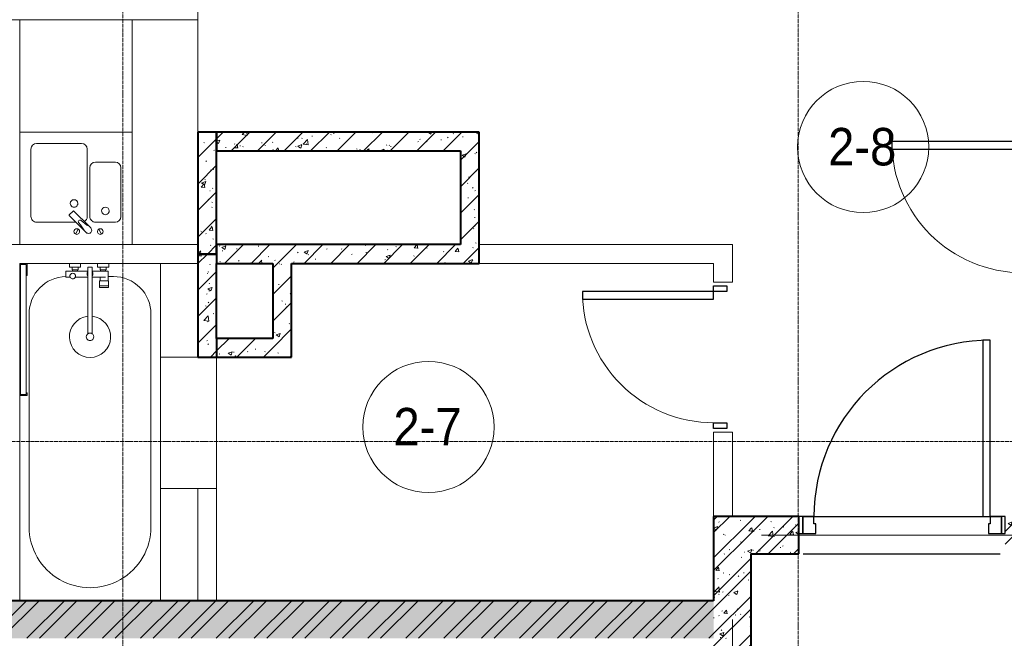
# Model space of a CAD drawing. Header units: millimetres. Extents: x 5617 to 125204, y 7718 to 237738.
# Tile 19 of 71: x 37989 to 43239, y 69750 to 73050. Entities that reach past the tile are written whole.
import ezdxf

# ---------------------------------------------------------------- set-up
doc = ezdxf.new("R2010")
doc.units = ezdxf.units.MM
doc.linetypes.add('ADSK_Линия сетки', pattern=[25, 20, -2.5, 0, -2.5])
doc.linetypes.add('Линия сетки', pattern=[25, 20, -2.5, 0, -2.5])
for name, color, linetype, lineweight in [('Двери', 7, 'Continuous', 18), ('Каркас несущий', 7, 'Continuous', 18), ('Каркас_Импост', 7, 'Continuous', 30), ('Марки помещений', 7, 'Continuous', 20), ('Мебель', 7, 'Continuous', 18), ('Монтажный зазор', 7, 'Continuous', 30), ('Оси', 7, 'Continuous', 9), ('Панель', 7, 'Continuous', 30), ('Перекрытия', 7, 'Continuous', 18), ('Размеры', 7, 'Continuous', 9), ('Размеры-100', 7, 'Continuous', 9), ('Сантехнические приборы', 7, 'Continuous', 18), ('Стены', 7, 'Continuous', 18), ('Стены разрез', 7, 'Continuous', 40), ('Стены штриховка', 7, 'Continuous', 40)]:
    doc.layers.add(name, color=color, linetype=linetype, lineweight=lineweight)
doc.styles.add('Arial', font='arial.ttf', dxfattribs={"width": 0.9, "height": 250})
doc.styles.add('Arial_3', font='arial.ttf', dxfattribs={"width": 0.9, "height": 200})
doc.dimstyles.new('Основной_2_5_мм_1', dxfattribs={"dimscale": 304.8, "dimtxt": 255.06485, "dimasz": 0.463911, "dimexe": 0.492126, "dimexo": 0.492126, "dimgap": 0.098425, "dimtad": 1, "dimdec": 0, "dimdsep": 46, "dimtxsty": 'Arial', "dimblk1": 'OBLIQUE', "dimblk2": 'OBLIQUE', "dimsah": 1, "dimcen": 0.09, "dimdle": 0.492126, "dimazin": 2, "dimtfac": 1, "dimtdec": 4, "dimtix": 1, "dimtmove": 1, "dimatfit": 3, "dimfxl": 1, "dimtvp": 1, "dimtolj": 1, "dimtzin": 0, "dimlwd": 20, "dimlwe": 20, "dimarcsym": 2})
pattern_1 = [(50, (0, 0), (218.62117, -19.1268), [22.86, -251.46]), (355, (0, 0), (-42.29187, 229.2684), [18.288, -201.168]), (100.451, (18.22, -1.6), (176.33107, 210.13963), [19.428, -213.708]), (46.184, (0, 60.96), (325.29495, -50.45164), [34.29, -377.19]), (96.636, (27.1, 56.76), (284.883, 296.9127), [29.142, -320.562]), (351.184, (0, 60.96), (284.8858, 296.9107), [27.432, -301.752]), (21, (30.48, 45.72), (181.93753, -122.71832), [22.86, -251.46]), (326, (30.48, 45.72), (74.16223, 221.0262), [18.288, -201.168]), (71.451, (45.64, 35.5), (256.10035, 98.30526), [19.428, -213.708]), (37.5, (0, 0), (3.70639, 101.465895), [3.353, -195.377, 3.353, -200.863, -201.93]), (37.5, (0, 0), (3.70639, 101.465895), [-402.946, 3.353, -198.577]), (7.5, (0, 0), (80.18358, 120.21653), [3.353, -113.081, 3.353, -190.805, -76.962]), (7.5, (0, 0), (80.18358, 120.21653), [-310.591, 3.353, -73.609]), (327.5, (-67.97, 0), (162.708646, -6.87497), [3.353, -72.847, 3.353, -234.391, -315.468]), (327.5, (-67.97, 0), (162.708646, -6.87497), [-313.944, 3.353, -312.115]), (317.5, (-98.45, 0), (177.75468, 30.51183), [3.353, -95.707, 3.353, -154.534, -224.028]), (317.5, (-98.45, 0), (177.75468, 30.51183), [-256.946, 3.353, -220.675])]
pattern_2 = [(45, (0, 0), (-101.02788, 101.02788), []), (45, (67.35, 0), (-101.02788, 101.02788), [])]
pattern_3 = [(45, (0, 0), (-70.71068, 70.71068), [])]

# ---------------------------------------------------------------- blocks, each defined once
blk = doc.blocks.new('MR_Зона обслуживания - MR_Зона обслуживания-2637405-МКСС_K3_L26__85_950_')
at = {"layer": 'Мебель', "color": 254, "lineweight": 9, "true_color": 0xcccccc}
for p, q in [((300, 0), (-300, 0)), ((-300, 0), (-300, -600)), ((300, -600), (300, 0)), ((-300, -600), (300, -600))]:
    blk.add_line(p, q, dxfattribs=at)
blk = doc.blocks.new('A_DOR_Door - Вн_3_Одинарная_800x2100-2816299-МКСС_K3_L26__85_950_')
at = {"layer": 'Двери', "color": 254, "lineweight": 30, "true_color": 0xcccccc}
for p, q in [((-380, 20), (-350, 20)), ((-380, -50), (-380, 20)), ((-350, 20), (-350, -50)), ((350, -50), (350, 20)), ((350, 20), (380, 20)), ((380, 20), (380, -50)), ((-350, -50), (-380, -50)), ((-350, -50), (-350, -750)), ((-310, -50), (-350, -50)), ((-350, -50), (-350, -750)), ((-310, -750), (-310, -50)), ((380, -50), (350, -50)), ((-350, -750), (-310, -750))]:
    blk.add_line(p, q, dxfattribs=at)
at = {"layer": 'Двери', "color": 254, "lineweight": 9, "true_color": 0xe5e5e5}
blk.add_arc((-350, -50), 700, 270, 0, dxfattribs=at)
blk = doc.blocks.new('A_DOR_Door - Вн_3_Одинарная_800x2100-2814993-МКСС_K3_L26__85_950_')
at = {"layer": 'Двери', "color": 254, "lineweight": 30, "true_color": 0xcccccc}
for p, q in [((-380, 20), (-350, 20)), ((-380, -50), (-380, 20)), ((-350, 20), (-350, -50)), ((350, -50), (350, 20)), ((350, 20), (380, 20)), ((380, 20), (380, -50)), ((-350, -50), (-380, -50)), ((-350, -50), (-350, -750)), ((-310, -50), (-350, -50)), ((-350, -50), (-350, -750)), ((-310, -750), (-310, -50)), ((380, -50), (350, -50)), ((-350, -750), (-310, -750))]:
    blk.add_line(p, q, dxfattribs=at)
at = {"layer": 'Двери', "color": 254, "lineweight": 9, "true_color": 0xe5e5e5}
blk.add_arc((-350, -50), 700, 270, 0, dxfattribs=at)
blk = doc.blocks.new('101_Дверь_Однопольная - _НЧ_Мет_900х2100_Квартира_Л-3538167-МКСС_K3_L26__85_950_')
at = {"layer": 'Двери', "color": 7, "lineweight": 30, "true_color": 0xffffff}
for p, q in [((-527.7, 100), (522.3, 100)), ((-527.7, -100), (522.3, -100))]:
    blk.add_line(p, q, dxfattribs=at)
at = {"layer": 'Каркас_Импост', "color": 254, "true_color": 0xcccccc}
for p, q in [((-470, 100), (-530, 100)), ((-530, 100), (-530, 10)), ((-470, 60), (-470, 100)), ((-460, 60), (-470, 60)), ((-460, 10), (-460, 60)), ((470, 60), (460, 60)), ((460, 60), (460, 10)), ((530, 100), (470, 100)), ((470, 100), (470, 60)), ((530, 10), (530, 100)), ((-530, 10), (-460, 10)), ((460, 10), (530, 10))]:
    blk.add_line(p, q, dxfattribs=at)
at = {"layer": 'Монтажный зазор', "color": 254, "true_color": 0xcccccc}
for p, q in [((-530, 100), (-550, 100)), ((-550, 100), (-550, 10)), ((-530, 10), (-530, 100)), ((550, 100), (530, 100)), ((530, 100), (530, 10)), ((550, 10), (550, 100)), ((-550, 10), (-530, 10)), ((530, 10), (550, 10))]:
    blk.add_line(p, q, dxfattribs=at)
at = {"layer": 'Панель', "color": 254, "true_color": 0xcccccc}
for p, q in [((470, 1040), (430, 1040)), ((430, 1040), (430, 100)), ((470, 100), (470, 1040)), ((430, 100), (470, 100))]:
    blk.add_line(p, q, dxfattribs=at)
blk.add_arc((470, 100), 940, 90, 180, dxfattribs=at)
blk = doc.blocks.new('ПР - 1100_200_Оп200-200-3541706-МКСС_K3_L26__85_950_')
at = {"layer": 'Каркас несущий', "color": 254, "true_color": 0xffcccc}
blk.add_line((-750, 0), (750, 0), dxfattribs=at)
blk.add_line((-750, 0), (750, 0), dxfattribs=at)
blk = doc.blocks.new('MR_Мойка - Кухонная мойка-2507054-МКСС_K3_L26__85_950_')
at = {"layer": 'Сантехнические приборы', "color": 253, "true_color": 0xaaaaaa}
for p, q in [((-300, 50), (-300, -550)), ((-300, 50), (-300, -550)), ((300, 50), (-300, 50)), ((300, -550), (300, 50)), ((-136.7, -6.7), (-122.6, -33.3)), ((-79, -39), (-69.8, -48.2)), ((-69.8, -48.2), (11.4, -129.4)), ((-45.7, -24.2), (-55, -14.9)), ((35.5, -105.4), (-45.7, -24.2)), ((2.7, -6.7), (-11.4, -33.3)), ((-240, -100), (-240, -360)), ((-104, -70), (-210, -70)), ((-74, -360), (-74, -100)), ((-60, -100), (-60, -460)), ((210, -70), (0.1, -70)), ((240, -460), (240, -100)), ((15.7, -129.4), (35.5, -109.6)), ((-210, -390), (-104, -390)), ((-30, -490), (210, -490)), ((-300, -550), (300, -550))]:
    blk.add_line(p, q, dxfattribs=at)
for centre, radius, start, end in [((-129.7, -20), 15, 360, 180), ((-129.7, -20), 15, 180, 360), ((-67, -26.9), 17, 45, 225), ((-171.5, -230.2), 208.5, 46.5946, 60.8177), ((136.3, 77.5), 208.5, 209.1823, 223.4054), ((-4.3, -20), 15, 360, 180), ((-4.3, -20), 15, 180, 360), ((-210, -100), 30, 90, 180), ((-104, -100), 30, 360, 90), ((-30, -100), 30, 118.5511, 180), ((-21.7, -72.3), 9.19, 225, 45), ((210, -100), 30, 360, 90), ((-157, -130), 20, 360, 180), ((-157, -130), 20, 180, 360), ((10, -170), 20, 360, 180), ((13.5, -127.3), 3, 225, 315), ((13.5, -127.3), 3, 225, 315), ((33.3, -107.5), 3, 315, 45), ((33.3, -107.5), 3, 315, 45), ((10, -170), 20, 180, 360), ((-210, -360), 30, 180, 270), ((-104, -360), 30, 270, 360), ((-30, -460), 30, 180, 270), ((210, -460), 30, 270, 360)]:
    blk.add_arc(centre, radius, start, end, dxfattribs=at)
blk = doc.blocks.new('MR_Ванна - Санузел с ванной_1800x750-2637415-МКСС_K3_L26__85_950_')
at = {"layer": 'Сантехнические приборы', "color": 253, "true_color": 0xaaaaaa}
for p, q in [((-900, 0), (-900, 750)), ((-900, 750), (195.1, 750)), ((210, 750.1), (195, 750.1)), ((195, 750.1), (195, 710)), ((200, 715), (200, 745.1)), ((200, 745.1), (210, 745.1)), ((200, 745.1), (200, 715)), ((895, 745.1), (200, 745.1)), ((210, 745.1), (210, 750.1)), ((210, 750), (885, 750)), ((900, 750), (885, 750)), ((885, 750), (885, 745.1)), ((885, 745.1), (895, 745.1)), ((895, 745.1), (895, 715)), ((895, 715), (895, 745.1)), ((900, 710), (900, 750)), ((630, 700), (-505, 700)), ((195, 710), (210, 710)), ((210, 715), (200, 715)), ((200, 715), (895, 715)), ((210, 710), (210, 715)), ((895, 715), (835, 715)), ((835, 715), (835, 710)), ((835, 710), (900, 710)), ((900, 710), (900, 484.8)), ((826.3, 504.1), (858, 504.1)), ((826.3, 480.7), (826.3, 504.1)), ((858, 504.1), (858, 386.3)), ((880, 484.8), (900, 484.8)), ((880, 425), (880, 484.8)), ((900, 484.8), (900, 425)), ((826.3, 386.3), (826.3, 453.7)), ((858, 468.3), (866, 468.3)), ((858, 441.4), (858, 468.3)), ((866, 441.4), (858, 441.4)), ((866, 471), (880, 471)), ((866, 439), (866, 471)), ((866, 468.3), (866, 441.4)), ((880, 439), (866, 439)), ((880, 471), (880, 439)), ((900, 425), (880, 425)), ((900, 425), (900, 335)), ((524.9, 386.3), (880, 386.3)), ((880, 386.3), (880, 363.7)), ((880, 363.7), (524.9, 363.7)), ((770.9, 276.9), (770.9, 323.9)), ((770.9, 323.9), (780, 323.9)), ((780, 276.9), (780, 323.9)), ((780, 323.9), (807.5, 323.9)), ((780, 323.9), (780, 276.9)), ((807.5, 323.9), (807.5, 276.9)), ((807.5, 278.8), (807.5, 321.6)), ((807.5, 321.6), (826.3, 321.6)), ((826.3, 291.7), (826.3, 363.7)), ((858, 363.7), (858, 291.7)), ((858, 291.7), (858, 318.6)), ((858, 318.6), (866, 318.6)), ((866, 289), (866, 321)), ((866, 321), (880, 321)), ((866, 318.6), (866, 291.7)), ((880, 275.2), (880, 335)), ((880, 335), (900, 335)), ((880, 321), (880, 289)), ((900, 335), (900, 275.2)), ((780, 276.9), (770.9, 276.9)), ((807.5, 276.9), (780, 276.9)), ((858, 278.8), (807.5, 278.8)), ((830, 250), (830, 278.8)), ((858, 291.7), (858, 278.8)), ((866, 291.7), (858, 291.7)), ((880, 289), (866, 289)), ((900, 275.2), (880, 275.2)), ((900, 275.2), (900, 0)), ((900, 0), (-900, 0)), ((-505, 50), (630, 50))]:
    blk.add_line(p, q, dxfattribs=at)
for centre, radius, start, end in [((-505, 375), 325, 90, 270), ((630, 500), 200, 1.1857, 90), ((508.5, 375), 110, 5.916, 354.084), ((832.8, 467.2), 15, 90, 270), ((832.8, 467.2), 15, 244.0483, 115.9517), ((832.8, 467.2), 15, 270, 90), ((508.5, 375), 20, 90, 270), ((508.5, 375), 20, 270, 90), ((508.5, 375), 20, 325.4667, 34.5333), ((843.9, 375), 15.5, 47.0093, 132.9907), ((843.9, 375), 15.5, 227.0093, 312.9907), ((630, 250), 200, 270, 360)]:
    blk.add_arc(centre, radius, start, end, dxfattribs=at)
blk = doc.blocks.new('135_SLK_K3_AR_rvt-1-МКСС_K3_L26__85_950_')
at = {"layer": 'Стены разрез', "lineweight": 9, "true_color": 0xcccccc}
h = blk.add_hatch(dxfattribs=at)
h.set_pattern_fill('FP_1', color=254, style=0, pattern_type=2)
h.set_pattern_definition(pattern_1)
h.paths.add_polyline_path([(76050, 71800), (76050, 72450), (75950, 72450), (75950, 71800)])
h = blk.add_hatch(dxfattribs=at)
h.set_pattern_fill('FP_2', color=254, style=0, pattern_type=2)
h.set_pattern_definition(pattern_3)
h.paths.add_polyline_path([(76050, 71800), (76050, 72450), (75950, 72450), (75950, 71800)])
h = blk.add_hatch(dxfattribs=at)
h.set_pattern_fill('FP_1', color=254, style=0, pattern_type=2)
h.set_pattern_definition(pattern_1)
h.paths.add_polyline_path([(77350, 72350), (77450, 72350), (77450, 72450), (76050, 72450), (76050, 72350)])
h = blk.add_hatch(dxfattribs=at)
h.set_pattern_fill('FP_2', color=254, style=0, pattern_type=2)
h.set_pattern_definition(pattern_3)
h.paths.add_polyline_path([(77350, 72350), (77450, 72350), (77450, 72450), (76050, 72450), (76050, 72350)])
h = blk.add_hatch(dxfattribs=at)
h.set_pattern_fill('FP_1', color=254, style=0, pattern_type=2)
h.set_pattern_definition(pattern_1)
h.paths.add_polyline_path([(77450, 71850), (77450, 72350), (77350, 72350), (77350, 71850)])
h = blk.add_hatch(dxfattribs=at)
h.set_pattern_fill('FP_2', color=254, style=0, pattern_type=2)
h.set_pattern_definition(pattern_3)
h.paths.add_polyline_path([(77450, 71850), (77450, 72350), (77350, 72350), (77350, 71850)])
h = blk.add_hatch(dxfattribs=at)
h.set_pattern_fill('FP_1', color=254, style=0, pattern_type=2)
h.set_pattern_definition(pattern_1)
h.paths.add_polyline_path([(76350, 71750), (77450, 71750), (77450, 71850), (76050, 71850), (76050, 71750)])
h = blk.add_hatch(dxfattribs=at)
h.set_pattern_fill('FP_2', color=254, style=0, pattern_type=2)
h.set_pattern_definition(pattern_3)
h.paths.add_polyline_path([(76350, 71750), (77450, 71750), (77450, 71850), (76050, 71850), (76050, 71750)])
h = blk.add_hatch(dxfattribs=at)
h.set_pattern_fill('FP_1', color=254, style=0, pattern_type=2)
h.set_pattern_definition(pattern_1)
h.paths.add_polyline_path([(75950, 71250), (76050, 71250), (76050, 71800), (75950, 71800)])
h = blk.add_hatch(dxfattribs=at)
h.set_pattern_fill('FP_2', color=254, style=0, pattern_type=2)
h.set_pattern_definition(pattern_3)
h.paths.add_polyline_path([(75950, 71250), (76050, 71250), (76050, 71800), (75950, 71800)])
h = blk.add_hatch(dxfattribs=at)
h.set_pattern_fill('FP_1', color=254, style=0, pattern_type=2)
h.set_pattern_definition(pattern_1)
h.paths.add_polyline_path([(76450, 71250), (76450, 71750), (76350, 71750), (76350, 71250)])
h = blk.add_hatch(dxfattribs=at)
h.set_pattern_fill('FP_2', color=254, style=0, pattern_type=2)
h.set_pattern_definition(pattern_3)
h.paths.add_polyline_path([(76450, 71250), (76450, 71750), (76350, 71750), (76350, 71250)])
h = blk.add_hatch(dxfattribs=at)
h.set_pattern_fill('FP_1', color=254, style=0, pattern_type=2)
h.set_pattern_definition(pattern_1)
h.paths.add_polyline_path([(76350, 71250), (76350, 71350), (76050, 71350), (76050, 71250)])
h = blk.add_hatch(dxfattribs=at)
h.set_pattern_fill('FP_2', color=254, style=0, pattern_type=2)
h.set_pattern_definition(pattern_3)
h.paths.add_polyline_path([(76350, 71250), (76350, 71350), (76050, 71350), (76050, 71250)])
h = blk.add_hatch(dxfattribs=at)
h.set_pattern_fill('FP_1', color=254, style=0, pattern_type=2)
h.set_pattern_definition(pattern_1)
h.paths.add_polyline_path([(78700, 68150), (78900, 68150), (78900, 68550), (78700, 68550), (78700, 68200)])
h.paths.add_polyline_path([(78790, 69650), (78900, 69650), (78900, 70400), (78700, 70400), (78700, 69650)])
h = blk.add_hatch(dxfattribs=at)
h.set_pattern_fill('FP_3', color=254, style=0, pattern_type=2)
h.set_pattern_definition(pattern_2)
h.paths.add_polyline_path([(78700, 68150), (78900, 68150), (78900, 68550), (78700, 68550), (78700, 68200)])
h.paths.add_polyline_path([(78790, 69650), (78900, 69650), (78900, 70400), (78700, 70400), (78700, 69650)])
h = blk.add_hatch(dxfattribs=at)
h.set_pattern_fill('FP_1', color=254, style=0, pattern_type=2)
h.set_pattern_definition(pattern_1)
h.paths.add_polyline_path([(81750, 70200), (81750, 70400), (80255, 70400), (80255, 70200), (81139.9, 70200)])
h.paths.add_polyline_path([(79155, 70200), (79155, 70400), (78900, 70400), (78900, 70200)])
h = blk.add_hatch(dxfattribs=at)
h.set_pattern_fill('FP_3', color=254, style=0, pattern_type=2)
h.set_pattern_definition(pattern_2)
h.paths.add_polyline_path([(81750, 70200), (81750, 70400), (80255, 70400), (80255, 70200), (81139.9, 70200)])
h.paths.add_polyline_path([(79155, 70200), (79155, 70400), (78900, 70400), (78900, 70200)])
h = blk.add_hatch(dxfattribs=at)
h.set_pattern_fill('FP_1', color=254, style=0, pattern_type=2)
h.set_pattern_definition(pattern_1)
h.paths.add_polyline_path([(78700, 69750), (78700, 69950), (66650, 69950), (66650, 69750), (77489.6, 69750)])
h = blk.add_hatch(dxfattribs=at)
h.set_pattern_fill('FP_3', color=254, style=0, pattern_type=2)
h.set_pattern_definition(pattern_2)
h.paths.add_polyline_path([(78700, 69750), (78700, 69950), (66650, 69950), (66650, 69750), (77489.6, 69750)])
at = {"layer": 'Перекрытия', "color": 254, "true_color": 0xcccccc}
for p, q in [((75750, 70550), (75750, 71250)), ((75750, 71250), (75950, 71250)), ((76050, 71250), (76050, 70550)), ((75950, 70550), (75750, 70550)), ((79235, 70400), (80135, 70400)), ((80135, 70400), (79235, 70400))]:
    blk.add_line(p, q, dxfattribs=at)
at = {"layer": 'Стены', "color": 254, "true_color": 0xcccccc}
for p, q in [((75950.4, 73500), (75950.4, 72450)), ((75000, 73049.6), (71923.7, 73049.6)), ((75949.6, 73049.6), (75600, 73049.6)), ((75949.6, 72450), (75949.6, 73049.6)), ((73254, 71850), (75950, 71850)), ((77450, 71850), (78800, 71850)), ((78800, 71750), (78800, 71850)), ((75950, 71750), (75000, 71750)), ((78700, 71750), (77450, 71750)), ((78700, 71650), (78700, 71750)), ((78800, 71750), (78800, 71650)), ((78700, 71650), (78800, 71650)), ((78700, 70400), (78700, 70850)), ((78800, 70850), (78700, 70850)), ((78800, 70850), (78800, 70400)), ((75950, 69950), (75950, 70550)), ((76050, 70550), (75950, 70550)), ((76050, 70550), (76050, 69950))]:
    blk.add_line(p, q, dxfattribs=at)
at = {"layer": 'Стены разрез', "color": 254, "true_color": 0xcccccc}
for p, q in [((75950, 72450), (75950, 71800)), ((76050, 72450), (75950, 72450)), ((76050, 71850), (76050, 72450)), ((77450, 72450), (76050, 72450)), ((76050, 72450), (76050, 72350)), ((77450, 72350), (77450, 72450)), ((76050, 72350), (77350, 72350)), ((77350, 72350), (77350, 71850)), ((77450, 71850), (77450, 72350)), ((77350, 71850), (76050, 71850)), ((77450, 71750), (77450, 71850)), ((75950, 71800), (75950, 71250)), ((76050, 71750), (76350, 71750)), ((76050, 71350), (76050, 71750)), ((76350, 71750), (76350, 71350)), ((76450, 71750), (77450, 71750)), ((76450, 71250), (76450, 71750)), ((76350, 71350), (76050, 71350)), ((75950, 71250), (76050, 71250)), ((76050, 71250), (76350, 71250)), ((76350, 71250), (76450, 71250)), ((78900, 70400), (78700, 70400)), ((78700, 70400), (78700, 69950)), ((79155, 70400), (78900, 70400)), ((79155, 70200), (79155, 70310)), ((78900, 69650), (78900, 70200)), ((78900, 70200), (79155, 70200)), ((78700, 69950), (66650, 69950))]:
    blk.add_line(p, q, dxfattribs=at)
at = {"layer": 'Стены штриховка', "color": 254, "true_color": 0xcccccc}
for p, q in [((76050, 71800), (76050, 71850)), ((76050, 71850), (76050, 71800)), ((75950, 71800), (76050, 71800)), ((76050, 71800), (75950, 71800)), ((76050, 71800), (76050, 71750)), ((76050, 71350), (76050, 71250))]:
    blk.add_line(p, q, dxfattribs=at)
at = {"layer": 'Двери', "color": 254, "lineweight": 18, "true_color": 0xe5e5e5}
for name, p, rotation in [('A_DOR_Door - Вн_3_Одинарная_800x2100-2816299-МКСС_K3_L26__85_950_', (80400, 72050), 270), ('A_DOR_Door - Вн_3_Одинарная_800x2100-2814993-МКСС_K3_L26__85_950_', (78750, 71250), 269.9999999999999)]:
    blk.add_blockref(name, p, dxfattribs=dict(at, rotation=rotation))
blk.add_blockref('101_Дверь_Однопольная - _НЧ_Мет_900х2100_Квартира_Л-3538167-МКСС_K3_L26__85_950_', (79705, 70300), dxfattribs=at)
at = {"layer": 'Каркас несущий', "color": 254, "lineweight": 18, "true_color": 0xe5e5e5}
blk.add_blockref('ПР - 1100_200_Оп200-200-3541706-МКСС_K3_L26__85_950_', (79705, 70300), dxfattribs=at)
at = {"layer": 'Каркас несущий', "color": 254, "lineweight": 18, "true_color": 0xe5e5e5, "rotation": 89.99999999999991}
blk.add_blockref('ПР - 1100_200_Оп200-200-3541706-МКСС_K3_L26__85_950_', (78800, 69100), dxfattribs=at)
at = {"layer": 'Мебель', "color": 254, "lineweight": 18, "true_color": 0xe5e5e5, "rotation": 180}
blk.add_blockref('MR_Зона обслуживания - MR_Зона обслуживания-2637405-МКСС_K3_L26__85_950_', (75300, 72450), dxfattribs=at)
at = {"layer": 'Сантехнические приборы', "color": 253, "lineweight": 18, "true_color": 0xaaaaaa}
for name, p, rotation in [('MR_Мойка - Кухонная мойка-2507054-МКСС_K3_L26__85_950_', (75300, 71900), 180), ('MR_Ванна - Санузел с ванной_1800x750-2637415-МКСС_K3_L26__85_950_', (75750, 70850), 90.0000000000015)]:
    blk.add_blockref(name, p, dxfattribs=dict(at, rotation=rotation))
blk = doc.blocks.new('050_Марка_Помещение - Номер-620969-МКСС_K3_L26__85_950_')
at = {"layer": 'Марки помещений'}
blk.add_circle((0, 0), 3.5, dxfattribs=at)
blk = doc.blocks.new('DIMBLOCK34-МКСС_K3_L26__85_950_')
at = {"layer": 'Размеры-100', "lineweight": 20, "transparency": 16777216}
for p, q in [((42539.2, 68743.1), (42539.2, 69687.3)), ((42139.2, 68743.1), (42139.2, 68893.1)), ((41989.2, 68743.1), (42689.2, 68743.1)), ((42139.2, 68743.1), (42139.2, 68693.1)), ((42817.4, 68743.1), (42339.2, 68743.1)), ((42539.2, 68743.1), (42539.2, 68593.1)), ((43335.4, 68743.1), (42817.4, 68743.1))]:
    blk.add_line(p, q, dxfattribs=at)
at = {"layer": 'Размеры-100', "lineweight": 40, "transparency": 16777216}
for p, q in [((42139.2, 68743.1), (42209.9, 68813.8)), ((42539.2, 68743.1), (42609.9, 68813.8)), ((42139.2, 68743.1), (42068.5, 68672.4)), ((42539.2, 68743.1), (42468.5, 68672.4))]:
    blk.add_line(p, q, dxfattribs=at)
at = {"layer": 'Размеры-100', "color": 0, "lineweight": 20, "transparency": 16777216, "insert": (42817.4, 69097.7), "char_height": 250, "width": 621.573, "attachment_point": 1, "line_spacing_factor": 0.941778, "style": 'Arial'}
blk.add_mtext('400', dxfattribs=at)
blk = doc.blocks.new('_Oblique')
at = {"color": 0, "linetype": 'ByBlock', "lineweight": -2}
blk.add_line((-0.5, -0.5), (0.5, 0.5), dxfattribs=at)

msp = doc.modelspace()

# ---------------------------------------------------------------- linework, layer by layer
at = {"layer": 'Оси', "linetype": 'Линия сетки'}
for p, q in [((38539.2, 55989.9), (38539.2, 77400)), ((42139.2, 55989.9), (42139.2, 77400))]:
    msp.add_line(p, q, dxfattribs=at)
at = {"layer": 'Оси', "linetype": 'ADSK_Линия сетки'}
msp.add_line((87439.2, 70800), (26968.8, 70800), dxfattribs=at)

# ---------------------------------------------------------------- block references
at = {"lineweight": 5}
msp.add_blockref('135_SLK_K3_AR_rvt-1-МКСС_K3_L26__85_950_', (-37010.8, 0), dxfattribs=at)
at = {"layer": 'Марки помещений', "xscale": 99.99999999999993, "yscale": 99.99999999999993, "zscale": 99.99999999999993}
for p in [(42486.3, 72371), (40168.6, 70877.3)]:
    msp.add_blockref('050_Марка_Помещение - Номер-620969-МКСС_K3_L26__85_950_', p, dxfattribs=at)

# ---------------------------------------------------------------- texts
at = {"layer": 'Марки помещений', "lineweight": 9, "char_height": 200, "width": 447.342, "attachment_point": 1, "style": 'Arial_3'}
for s, insert in [('2-8', (42299.7, 72472.7)), ('2-7', (39982, 70979))]:
    msp.add_mtext(s, dxfattribs=dict(at, insert=insert))

# ---------------------------------------------------------------- dimensions: what is measured, and where the dimension line sits
at = {"layer": 'Размеры', "lineweight": 20}
dim = msp.add_linear_dim(base=(42539.2, 68743.1), p1=(42139.2, 68843.1), p2=(42539.2, 69837.3), dimstyle='Основной_2_5_мм_1', override={"dimpost": '<>', "dimfxl": 1071.662216}, dxfattribs=at)
dim.commit()
dim.dimension.update_dxf_attribs({"geometry": 'DIMBLOCK34-МКСС_K3_L26__85_950_', "text_midpoint": (43128.2, 68931), "dimtype": 160})

doc.saveas('drawing.dxf')
